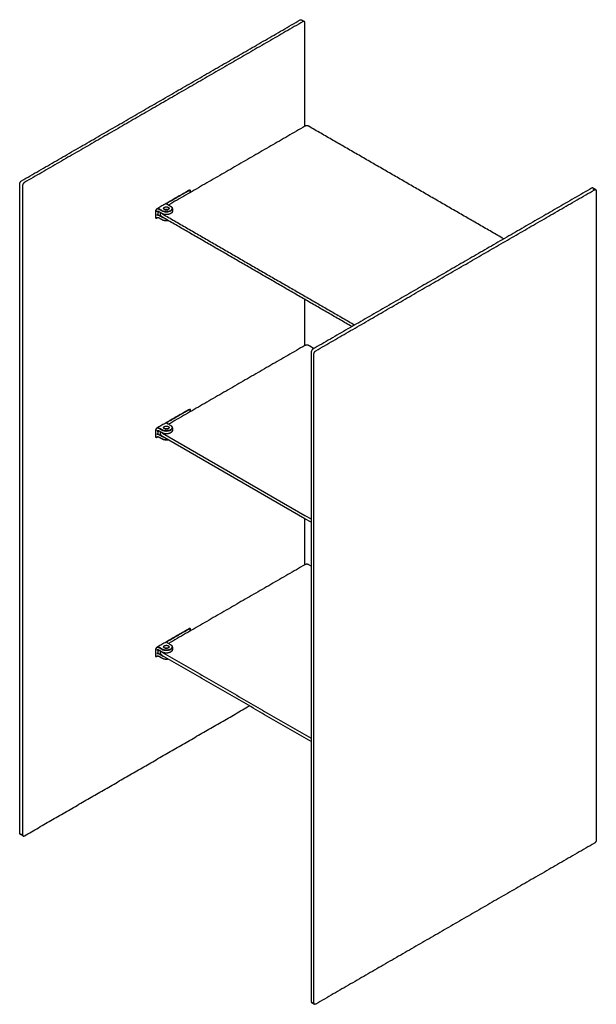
# Model space of a CAD drawing. Header units: millimetres. Extents: x -1107 to 934, y -366 to 796.
# Tile 1 of 2: x -1107 to -678, y -366 to 368. Entities that reach past the tile are written whole.
import ezdxf

# ---------------------------------------------------------------- set-up
doc = ezdxf.new("R2010")
doc.units = ezdxf.units.MM
doc.layers.add('Défaut', color=7, linetype='Continuous', true_color=0x000000)
doc.layers.add('Make2D$Visible$Courbes', color=7, linetype='Continuous', true_color=0x000000)

msp = doc.modelspace()

# ---------------------------------------------------------------- linework, layer by layer
at = {"layer": 'Défaut'}
for points in [[(-1002.31, 59.1), (-1002.31, 60.44)], [(-1000.84, 59.51), (-894.78, -1.73), (-890.18, -4.38)], [(-890.18, -6.83), (-894.78, -4.18), (-1000.84, 57.06)]]:
    msp.add_lwpolyline(points, dxfattribs=at)
for points, weights in [([(-1000.84, 57.06), (-1002.31, 57.91), (-1002.31, 59.1)], [1, 0.853553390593, 0.853553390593]), ([(-1001.48, 59.96), (-1001.2, 59.72), (-1000.84, 59.51)], [0.930974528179, 0.960033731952, 1])]:
    msp.add_rational_spline(points, weights, degree=2, dxfattribs=at)
at = {"layer": 'Make2D$Visible$Courbes', "color": 18, "lineweight": -3, "true_color": 0x000000}
for points in [[(-1004.38, 224.69), (-1004.38, 222.32), (-1005.09, 221.91)], [(-1004.38, 61.39), (-1004.38, 59.02), (-1005.09, 58.61)], [(-890.18, -39.49), (-891.95, -38.47)], [(-1004.38, -101.91), (-1004.38, -104.28), (-1005.09, -104.69)]]:
    msp.add_lwpolyline(points, dxfattribs=at)
for points, degree in [([(-1105.85, 247.51), (-1002.08, 307.42), (-898.31, 367.33)], 2), ([(-897.31, 367.43), (-896.25, 366.82), (-895.19, 366.2)], 2), ([(-896.19, 366.1), (-999.96, 306.19), (-1103.73, 246.28)], 2), ([(-896.9, 366.51), (-896.55, 366.31), (-896.19, 366.1)], 2), ([(-894.78, 288.13), (-894.78, 326.71), (-894.78, 365.29)], 2), ([(-894.78, 288.13), (-945.57, 258.81), (-996.35, 229.48)], 2), ([(-746.64, 204.23), (-819.29, 246.18), (-891.95, 288.13)], 2), ([(-1107.26, -238.31), (-1107.26, 3.38), (-1107.26, 245.06)], 2), ([(-1105.14, 243.83), (-1105.14, 2.15), (-1105.14, -239.53)], 2), ([(-678.11, 240.87), (-679.17, 241.48), (-680.23, 242.1)], 2), ([(-981.05, 240.24), (-989.18, 235.55), (-997.31, 230.85)], 2), ([(-980.16, 239.94), (-980.16, 239.83), (-980.16, 239.73)], 2), ([(-980.16, 238.83), (-980.16, 239.28), (-980.16, 239.73)], 2), ([(-681.23, 242), (-785, 182.09), (-888.77, 122.18)], 2), ([(-886.65, 120.95), (-782.88, 180.86), (-679.11, 240.77)], 2), ([(-679.11, 240.77), (-679.46, 240.98), (-679.82, 241.18)], 2), ([(-677.7, 239.96), (-677.7, -1.73), (-677.7, -243.41)], 2), ([(-997.6, 230.21), (-997.6, 230.33), (-997.6, 230.44)], 2), ([(-997.49, 230.14), (-996.66, 229.66), (-995.84, 229.18), (-995.01, 228.71)], 3), ([(-995.01, 228.71), (-994.92, 228.66), (-994.83, 228.61)], 2), ([(-993.7, 227.5), (-993.58, 227.27), (-993.52, 227.02), (-993.52, 226.77)], 3), ([(-1005.97, 224.83), (-1005.97, 222.71), (-1005.97, 220.58)], 2), ([(-1005.26, 219.97), (-1005.18, 220.02), (-1005.09, 220.07)], 2), ([(-1004.38, 223.95), (-1003.96, 224.2), (-1003.53, 224.44)], 2), ([(-1003.67, 220.07), (-1002.43, 219.36), (-1001.2, 218.65)], 2), ([(-1002.31, 222.4), (-1002.31, 223.07), (-1002.31, 223.74)], 2), ([(-1000.84, 222.81), (-929.25, 181.47), (-857.65, 140.14)], 2), ([(-859.78, 138.91), (-930.31, 179.64), (-1000.84, 220.36)], 2), ([(-1000.02, 226.82), (-1000.02, 226.9), (-1000.02, 226.97)], 2), ([(-993.52, 226.75), (-993.52, 225.84), (-993.52, 224.93)], 2), ([(-1001.02, 218.54), (-1001.11, 218.59), (-1001.2, 218.64)], 2), ([(-894.78, 124.83), (-894.78, 141.98), (-894.78, 159.12)], 2), ([(-894.78, 124.83), (-945.57, 95.51), (-996.35, 66.19)], 2), ([(-888.06, 122.58), (-890, 123.71), (-891.95, 124.83)], 2), ([(-890.18, 119.73), (-890.18, -121.96), (-890.18, -363.64)], 2), ([(-888.06, -364.86), (-888.06, -123.18), (-888.06, 118.5)], 2), ([(-981.05, 76.94), (-989.18, 72.25), (-997.31, 67.55)], 2), ([(-980.16, 76.64), (-980.16, 76.53), (-980.16, 76.43)], 2), ([(-980.16, 75.53), (-980.16, 75.98), (-980.16, 76.43)], 2), ([(-997.6, 66.92), (-997.6, 67.03), (-997.6, 67.14)], 2), ([(-997.49, 66.84), (-996.66, 66.36), (-995.84, 65.89), (-995.01, 65.41)], 3), ([(-1005.97, 61.53), (-1005.97, 59.41), (-1005.97, 57.29)], 2), ([(-1004.38, 60.65), (-1003.96, 60.9), (-1003.53, 61.14)], 2), ([(-995.01, 65.41), (-994.92, 65.36), (-994.83, 65.31)], 2), ([(-993.7, 64.2), (-993.58, 63.97), (-993.52, 63.72), (-993.52, 63.47)], 3), ([(-993.52, 63.45), (-993.52, 62.54), (-993.52, 61.63)], 2), ([(-1005.26, 56.67), (-1005.18, 56.72), (-1005.09, 56.77)], 2), ([(-1003.67, 56.77), (-1002.43, 56.06), (-1001.2, 55.35)], 2), ([(-1001.02, 55.24), (-1001.11, 55.29), (-1001.2, 55.34)], 2), ([(-894.78, -38.47), (-894.78, -21.32), (-894.78, -4.18)], 2), ([(-894.78, -38.47), (-945.57, -67.79), (-996.35, -97.11)], 2), ([(-981.05, -86.36), (-989.18, -91.05), (-997.31, -95.75)], 2), ([(-980.16, -86.66), (-980.16, -86.77), (-980.16, -86.87)], 2), ([(-980.16, -87.77), (-980.16, -87.32), (-980.16, -86.87)], 2), ([(-1005.97, -101.77), (-1005.97, -103.89), (-1005.97, -106.01)], 2), ([(-1004.38, -102.65), (-1003.96, -102.4), (-1003.53, -102.16)], 2), ([(-997.6, -96.38), (-997.6, -96.27), (-997.6, -96.16)], 2), ([(-997.49, -96.46), (-996.66, -96.94), (-995.84, -97.41), (-995.01, -97.89)], 3), ([(-995.01, -97.89), (-994.92, -97.94), (-994.83, -97.99)], 2), ([(-993.7, -99.09), (-993.58, -99.33), (-993.52, -99.58), (-993.52, -99.83)], 3), ([(-993.52, -99.85), (-993.52, -100.76), (-993.52, -101.67)], 2), ([(-1005.26, -106.63), (-1005.18, -106.58), (-1005.09, -106.52)], 2), ([(-1003.67, -106.52), (-1002.43, -107.24), (-1001.2, -107.95)], 2), ([(-1002.31, -104.2), (-1002.31, -103.53), (-1002.31, -102.86)], 2), ([(-1001.2, -107.95), (-1001.11, -108.01), (-1001.02, -108.06)], 2), ([(-1000.84, -103.79), (-945.51, -135.73), (-890.18, -167.68)], 2), ([(-890.18, -170.13), (-945.51, -138.18), (-1000.84, -106.24)], 2), ([(-1103.73, -240.35), (-1019.94, -191.97), (-936.14, -143.59)], 2), ([(-1104.73, -240.45), (-1105.79, -239.84), (-1106.85, -239.22)], 2), ([(-1105.85, -239.12), (-1105.5, -239.33), (-1105.14, -239.53)], 2), ([(-679.11, -245.86), (-782.88, -305.77), (-886.65, -365.68)], 2), ([(-889.77, -364.56), (-888.71, -365.17), (-887.65, -365.78)], 2), ([(-888.06, -364.86), (-888.41, -364.66), (-888.77, -364.46)], 2)]:
    msp.add_open_spline(points, degree=degree, dxfattribs=at)
for points, weights, degree in [([(-898.31, 367.33), (-897.73, 367.67), (-897.31, 367.43)], [1, 0.853553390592, 0.853553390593], 2), ([(-895.19, 366.2), (-895.61, 366.44), (-896.19, 366.1)], [0.853553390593, 0.853553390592, 1], 2), ([(-894.78, 365.29), (-894.78, 365.96), (-895.19, 366.2)], [1, 0.853553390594, 0.853553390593], 2), ([(-891.95, 288.13), (-893.36, 288.95), (-894.78, 288.13)], [1, 0.707106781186, 1], 2), ([(-1107.26, 245.06), (-1107.26, 246.69), (-1105.85, 247.51)], [1, 0.707106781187, 1], 2), ([(-1103.73, 246.28), (-1105.14, 245.47), (-1105.14, 243.83)], [1, 0.707106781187, 1], 2), ([(-680.23, 242.1), (-680.65, 242.34), (-681.23, 242)], [0.853553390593, 0.853553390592, 1], 2), ([(-980.16, 239.73), (-980.16, 240.75), (-981.05, 240.24)], [1, 0.707106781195, 1], 2), ([(-980.39, 240.56), (-980.16, 240.36), (-980.16, 239.94)], [0.856545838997, 0.874487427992, 1], 2), ([(-679.11, 240.77), (-678.52, 241.11), (-678.11, 240.87)], [1, 0.853553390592, 0.853553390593], 2), ([(-678.11, 240.87), (-677.7, 240.63), (-677.7, 239.96)], [0.853553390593, 0.853553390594, 1], 2), ([(-997.84, 230.75), (-997.93, 230.39), (-997.49, 230.14)], [0.85786573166, 0.828423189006, 1], 2), ([(-997.31, 230.85), (-997.6, 230.68), (-997.6, 230.44)], [1, 0.853553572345, 0.853553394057], 2), ([(-997.6, 230.44), (-997.6, 230.2), (-997.31, 230.04)], [0.853553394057, 0.853553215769, 1], 2), ([(-996.6, 227.79), (-996.02, 227.45), (-996.02, 226.97)], [1, 0.853553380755, 0.853553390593], 2), ([(-1005.09, 226.36), (-1005.97, 225.85), (-1005.97, 224.83)], [1, 0.707106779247, 1], 2), ([(-1005.97, 220.58), (-1005.97, 219.56), (-1005.09, 220.07)], [1, 0.707106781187, 1], 2), ([(-1005.26, 219.97), (-1004.38, 220.48), (-1003.5, 219.98)], [1, 0.708300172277, 0.997622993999], 2), ([(-1003.67, 226.36), (-1004.38, 226.77), (-1005.09, 226.36)], [1, 0.70710681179, 1], 2), ([(-1003.67, 224.52), (-1004.38, 224.93), (-1005.09, 224.52)], [1, 0.707106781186, 1], 2), ([(-1005.09, 221.91), (-1004.38, 222.32), (-1003.67, 221.91)], [1, 0.707106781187, 1], 2), ([(-1005.09, 220.07), (-1004.38, 220.48), (-1003.67, 220.07)], [1, 0.707106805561, 1], 2), ([(-1003.5, 226.67), (-1003.94, 226.92), (-1004.56, 226.87)], [1, 0.828425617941, 0.857864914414], 2), ([(-1000.84, 220.36), (-1002.31, 221.21), (-1002.31, 222.4)], [1, 0.853553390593, 0.853553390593], 2), ([(-1001.48, 223.26), (-1001.2, 223.01), (-1000.84, 222.81)], [0.930974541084, 0.960033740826, 1], 2), ([(-999.43, 226.16), (-1000.02, 226.5), (-1000.02, 226.97)], [1, 0.853553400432, 0.853553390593], 2), ([(-997.08, 225.95), (-998.02, 226.24), (-998.95, 225.95)], [0.906205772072, 0.800934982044, 0.906137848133], 2), ([(-998.8, 225.91), (-998.02, 226.11), (-997.23, 225.91)], [0.8942223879, 0.81777750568, 0.885024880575], 2), ([(-1005.92, 219.86), (-1005.63, 219.76), (-1005.26, 219.97)], [0.856533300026, 0.874443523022, 1], 2), ([(-1001.2, 218.65), (-1001.2, 218.64), (-1001.2, 218.64)], [0.999999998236, 0.999883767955, 0.999767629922], 2), ([(-1001.2, 218.64), (-999.3, 217.55), (-996.74, 217.99)], [0.999767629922, 0.802458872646, 0.871408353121], 2), ([(-891.95, 124.83), (-893.36, 125.65), (-894.78, 124.83)], [1, 0.707106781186, 1], 2), ([(-888.77, 122.18), (-890.18, 121.36), (-890.18, 119.73)], [1, 0.707106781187, 1], 2), ([(-888.06, 118.5), (-888.06, 120.13), (-886.65, 120.95)], [1, 0.707106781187, 1], 2), ([(-980.16, 76.43), (-980.16, 77.45), (-981.05, 76.94)], [1, 0.707106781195, 1], 2), ([(-980.39, 77.26), (-980.16, 77.06), (-980.16, 76.64)], [0.85654008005, 0.874467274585, 1], 2), ([(-997.84, 67.45), (-997.93, 67.09), (-997.49, 66.84)], [0.857883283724, 0.828372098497, 1], 2), ([(-997.31, 67.55), (-997.6, 67.38), (-997.6, 67.14)], [1, 0.853553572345, 0.853553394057], 2), ([(-997.6, 67.14), (-997.6, 66.91), (-997.31, 66.74)], [0.853553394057, 0.853553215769, 1], 2), ([(-1005.09, 63.06), (-1005.97, 62.55), (-1005.97, 61.53)], [1, 0.707106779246, 1], 2), ([(-1003.67, 63.06), (-1004.38, 63.47), (-1005.09, 63.06)], [1, 0.70710681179, 1], 2), ([(-1003.67, 61.22), (-1004.38, 61.63), (-1005.09, 61.22)], [1, 0.707106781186, 1], 2), ([(-1005.09, 58.61), (-1004.38, 59.02), (-1003.67, 58.61)], [1, 0.707106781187, 1], 2), ([(-1003.5, 63.37), (-1003.94, 63.62), (-1004.56, 63.57)], [1, 0.828451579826, 0.857856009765], 2), ([(-999.43, 62.86), (-1000.02, 63.2), (-1000.02, 63.67)], [1, 0.853553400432, 0.853553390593], 2), ([(-997.08, 62.65), (-998.02, 62.94), (-998.95, 62.65)], [0.906205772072, 0.800934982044, 0.906137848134], 2), ([(-998.8, 62.61), (-998.02, 62.81), (-997.23, 62.61)], [0.889439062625, 0.817640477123, 0.889493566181], 2), ([(-996.6, 64.49), (-996.02, 64.15), (-996.02, 63.67)], [1, 0.853553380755, 0.853553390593], 2), ([(-993.52, 61.63), (-993.52, 61.63), (-993.52, 61.63), (-993.52, 61.63)], [0.853553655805, 0.853553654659, 0.853553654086, 0.853553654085], 3), ([(-1005.97, 57.29), (-1005.97, 56.26), (-1005.09, 56.77)], [1, 0.707106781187, 1], 2), ([(-1005.92, 56.56), (-1005.63, 56.46), (-1005.26, 56.67)], [0.856547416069, 0.874492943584, 1], 2), ([(-1005.26, 56.67), (-1004.38, 57.18), (-1003.5, 56.68)], [1, 0.708300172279, 0.997622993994], 2), ([(-1005.09, 56.77), (-1004.38, 57.18), (-1003.67, 56.77)], [1, 0.707106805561, 1], 2), ([(-1001.2, 55.35), (-1001.2, 55.35), (-1001.2, 55.34)], [0.999999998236, 0.999883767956, 0.999767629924], 2), ([(-1001.2, 55.34), (-999.3, 54.25), (-996.74, 54.69)], [0.999767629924, 0.802454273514, 0.871411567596], 2), ([(-891.95, -38.47), (-893.36, -37.65), (-894.78, -38.47)], [1, 0.707106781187, 1], 2), ([(-980.16, -86.87), (-980.16, -85.85), (-981.05, -86.36)], [1, 0.707106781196, 1], 2), ([(-980.39, -86.04), (-980.16, -86.24), (-980.16, -86.66)], [0.856540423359, 0.874468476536, 1], 2), ([(-1005.09, -100.24), (-1005.97, -100.75), (-1005.97, -101.77)], [1, 0.707106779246, 1], 2), ([(-1003.67, -100.24), (-1004.38, -99.83), (-1005.09, -100.24)], [1, 0.70710681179, 1], 2), ([(-1003.67, -102.07), (-1004.38, -101.67), (-1005.09, -102.07)], [1, 0.707106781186, 1], 2), ([(-1003.5, -99.93), (-1003.94, -99.68), (-1004.56, -99.73)], [1, 0.828478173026, 0.857846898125], 2), ([(-999.43, -100.44), (-1000.02, -100.1), (-1000.02, -99.63)], [1, 0.853553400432, 0.853553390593], 2), ([(-997.08, -100.65), (-998.02, -100.36), (-998.95, -100.65)], [0.906205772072, 0.800934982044, 0.906137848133], 2), ([(-998.8, -100.69), (-998.02, -100.49), (-997.23, -100.69)], [0.894186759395, 0.817796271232, 0.885019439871], 2), ([(-997.84, -95.85), (-997.93, -96.21), (-997.49, -96.46)], [0.85786573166, 0.828423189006, 1], 2), ([(-997.31, -95.75), (-997.6, -95.92), (-997.6, -96.16)], [1, 0.853553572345, 0.853553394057], 2), ([(-997.6, -96.16), (-997.6, -96.39), (-997.31, -96.56)], [0.853553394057, 0.853553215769, 1], 2), ([(-996.6, -98.81), (-996.02, -99.15), (-996.02, -99.63)], [1, 0.853553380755, 0.853553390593], 2), ([(-1005.97, -106.01), (-1005.97, -107.03), (-1005.09, -106.52)], [1, 0.707106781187, 1], 2), ([(-1005.92, -106.74), (-1005.63, -106.84), (-1005.26, -106.63)], [0.856533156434, 0.874443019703, 1], 2), ([(-1005.26, -106.63), (-1004.38, -106.12), (-1003.5, -106.62)], [1, 0.70836456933, 0.997495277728], 2), ([(-1005.09, -104.69), (-1004.38, -104.28), (-1003.67, -104.69)], [1, 0.707106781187, 1], 2), ([(-1005.09, -106.52), (-1004.38, -106.12), (-1003.67, -106.52)], [1, 0.707106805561, 1], 2), ([(-1000.84, -106.24), (-1002.31, -105.39), (-1002.31, -104.2)], [1, 0.853553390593, 0.853553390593], 2), ([(-1001.48, -103.34), (-1001.2, -103.58), (-1000.84, -103.79)], [0.930975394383, 0.960034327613, 1], 2), ([(-1001.2, -107.95), (-1001.2, -107.95), (-1001.2, -107.95)], [0.999999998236, 0.999883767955, 0.999767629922], 2), ([(-1001.2, -107.95), (-999.3, -109.05), (-996.74, -108.61)], [0.999767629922, 0.802448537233, 0.871415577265], 2), ([(-1106.85, -239.22), (-1107.26, -238.98), (-1107.26, -238.31)], [0.853553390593, 0.853553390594, 1], 2), ([(-1105.14, -239.53), (-1105.14, -240.21), (-1104.73, -240.45)], [1, 0.853553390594, 0.853553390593], 2), ([(-1104.73, -240.45), (-1104.31, -240.69), (-1103.73, -240.35)], [0.853553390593, 0.853553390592, 1], 2), ([(-677.7, -243.41), (-677.7, -245.04), (-679.11, -245.86)], [1, 0.707106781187, 1], 2), ([(-890.18, -363.64), (-890.18, -364.32), (-889.77, -364.56)], [1, 0.853553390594, 0.853553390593], 2), ([(-887.65, -365.78), (-888.06, -365.54), (-888.06, -364.86)], [0.853553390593, 0.853553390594, 1], 2), ([(-886.65, -365.68), (-887.23, -366.02), (-887.65, -365.78)], [1, 0.853553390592, 0.853553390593], 2)]:
    msp.add_rational_spline(points, weights, degree=degree, dxfattribs=at)
for points, weights, degree, knots in [([(-980.3, 240.52), (-980.61, 240.7), (-981.05, 240.45), (-993.07, 233.51), (-1005.09, 226.57)], [0.853553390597, 0.853553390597, 1, 1, 1], 2, [129.508967, 129.508967, 129.508967, 130.94017, 130.94017, 163.38077, 163.38077, 163.38077]), ([(-979.98, 238.94), (-979.98, 239.38), (-979.98, 239.83), (-979.98, 240.34), (-980.3, 240.52)], [1, 1, 1, 0.853553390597, 0.853553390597], 2, [127.028029, 127.028029, 127.028029, 128.077764, 128.077764, 129.508967, 129.508967, 129.508967]), ([(-1000.02, 226.97), (-1000.02, 227.45), (-999.43, 227.79), (-998.02, 228.61), (-996.6, 227.79)], [0.853553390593, 0.853553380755, 1, 0.707106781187, 1], 2, [18, 18, 18, 20, 20, 24, 24, 24]), ([(-1005.09, 226.57), (-1006.15, 225.95), (-1006.15, 224.73), (-1006.15, 222.61), (-1006.15, 220.48), (-1006.15, 219.98), (-1005.84, 219.8)], [1, 0.707106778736, 1, 1, 1, 0.853553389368, 0.853553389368], 2, [163.38077, 163.38077, 163.38077, 166.243176, 166.243176, 171.204681, 171.204681, 172.635884, 172.635884, 172.635884]), ([(-1005.84, 219.8), (-1005.53, 219.62), (-1005.09, 219.87), (-1004.82, 220.02), (-1004.56, 220.18)], [0.853553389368, 0.853553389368, 1, 1, 1], 2, [172.635884, 172.635884, 172.635884, 174.067088, 174.067088, 174.783083, 174.783083, 174.783083]), ([(-993.52, 224.93), (-993.52, 224.21), (-994, 223.58), (-994.83, 223.1), (-996.7, 222.02), (-999.33, 222.02), (-1001.2, 223.1), (-1002.02, 223.57), (-1002.85, 224.05), (-1003.67, 224.52)], [0.853553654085, 0.853553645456, 0.902369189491, 1.00000028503, 0.804738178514, 0.804738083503, 1, 1, 1, 1], 3, [2.5, 2.5, 2.5, 2.5, 6.454058, 6.454058, 6.454058, 14.362171, 14.362171, 14.362171, 17.862174, 17.862174, 17.862174, 17.862174]), ([(-1003.67, 221.91), (-1002.85, 221.43), (-1002.02, 220.96), (-1001.2, 220.48), (-1000.98, 220.35), (-1000.73, 220.24), (-1000.46, 220.14)], [1, 1, 1, 1, 0.971960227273, 0.947946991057, 0.927960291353], 3, [6.2, 6.2, 6.2, 6.2, 9.700003, 9.700003, 9.700003, 10.835615, 10.835615, 10.835615, 10.835615]), ([(-996.02, 226.97), (-996.02, 226.5), (-996.6, 226.16), (-998.02, 225.34), (-999.43, 226.16)], [0.853553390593, 0.853553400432, 1, 0.707106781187, 1], 2, [10, 10, 10, 12, 12, 16, 16, 16]), ([(-980.3, 77.22), (-980.61, 77.4), (-981.05, 77.15), (-993.07, 70.21), (-1005.09, 63.27)], [0.853553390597, 0.853553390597, 1, 1, 1], 2, [129.508967, 129.508967, 129.508967, 130.94017, 130.94017, 163.38077, 163.38077, 163.38077]), ([(-979.98, 75.64), (-979.98, 76.08), (-979.98, 76.53), (-979.98, 77.04), (-980.3, 77.22)], [1, 1, 1, 0.853553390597, 0.853553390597], 2, [127.028, 127.028, 127.028, 128.077764, 128.077764, 129.508967, 129.508967, 129.508967]), ([(-1005.09, 63.27), (-1006.15, 62.65), (-1006.15, 61.43), (-1006.15, 59.31), (-1006.15, 57.18), (-1006.15, 56.68), (-1005.84, 56.5)], [1, 0.707106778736, 1, 1, 1, 0.853553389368, 0.853553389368], 2, [163.38077, 163.38077, 163.38077, 166.243176, 166.243176, 171.204681, 171.204681, 172.635884, 172.635884, 172.635884]), ([(-993.52, 61.63), (-993.52, 60.92), (-994, 60.28), (-994.83, 59.8), (-996.7, 58.72), (-999.33, 58.72), (-1001.2, 59.8), (-1002.02, 60.27), (-1002.85, 60.75), (-1003.67, 61.22)], [0.853553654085, 0.853553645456, 0.902369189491, 1.00000028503, 0.804738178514, 0.804738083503, 1, 1, 1, 1], 3, [2.500856, 2.500856, 2.500856, 2.500856, 6.454914, 6.454914, 6.454914, 14.363027, 14.363027, 14.363027, 17.86303, 17.86303, 17.86303, 17.86303]), ([(-1000.02, 63.67), (-1000.02, 64.15), (-999.43, 64.49), (-998.02, 65.31), (-996.6, 64.49)], [0.853553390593, 0.853553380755, 1, 0.707106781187, 1], 2, [18, 18, 18, 20, 20, 24, 24, 24]), ([(-996.02, 63.67), (-996.02, 63.2), (-996.6, 62.86), (-998.02, 62.04), (-999.43, 62.86)], [0.853553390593, 0.853553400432, 1, 0.707106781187, 1], 2, [10, 10, 10, 12, 12, 16, 16, 16]), ([(-1005.84, 56.5), (-1005.53, 56.32), (-1005.09, 56.57), (-1004.82, 56.72), (-1004.56, 56.88)], [0.853553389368, 0.853553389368, 1, 1, 1], 2, [172.635884, 172.635884, 172.635884, 174.067088, 174.067088, 174.783279, 174.783279, 174.783279]), ([(-1003.67, 58.61), (-1002.85, 58.14), (-1002.02, 57.66), (-1001.2, 57.18), (-1000.98, 57.06), (-1000.73, 56.94), (-1000.46, 56.84)], [1, 1, 1, 1, 0.971960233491, 0.947947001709, 0.927960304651], 3, [6.2, 6.2, 6.2, 6.2, 9.700003, 9.700003, 9.700003, 10.835614, 10.835614, 10.835614, 10.835614]), ([(-980.3, -86.08), (-980.61, -85.9), (-981.05, -86.15), (-993.07, -93.09), (-1005.09, -100.03)], [0.853553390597, 0.853553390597, 1, 1, 1], 2, [129.508967, 129.508967, 129.508967, 130.94017, 130.94017, 163.38077, 163.38077, 163.38077]), ([(-979.98, -87.66), (-979.98, -87.21), (-979.98, -86.77), (-979.98, -86.26), (-980.3, -86.08)], [1, 1, 1, 0.853553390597, 0.853553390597], 2, [127.028032, 127.028032, 127.028032, 128.077764, 128.077764, 129.508967, 129.508967, 129.508967]), ([(-1005.09, -100.03), (-1006.15, -100.65), (-1006.15, -101.87), (-1006.15, -103.99), (-1006.15, -106.12), (-1006.15, -106.62), (-1005.84, -106.8)], [1, 0.707106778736, 1, 1, 1, 0.853553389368, 0.853553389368], 2, [163.38077, 163.38077, 163.38077, 166.243176, 166.243176, 171.204681, 171.204681, 172.635884, 172.635884, 172.635884]), ([(-993.52, -101.67), (-993.52, -102.38), (-994, -103.02), (-994.83, -103.5), (-996.7, -104.58), (-999.33, -104.58), (-1001.2, -103.5), (-1002.02, -103.03), (-1002.85, -102.55), (-1003.67, -102.07)], [0.853553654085, 0.853553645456, 0.902369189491, 1.00000028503, 0.804738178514, 0.804738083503, 1, 1, 1, 1], 3, [2.5, 2.5, 2.5, 2.5, 6.454058, 6.454058, 6.454058, 14.362171, 14.362171, 14.362171, 17.862174, 17.862174, 17.862174, 17.862174]), ([(-1000.02, -99.63), (-1000.02, -99.15), (-999.43, -98.81), (-998.02, -97.99), (-996.6, -98.81)], [0.853553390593, 0.853553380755, 1, 0.707106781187, 1], 2, [18, 18, 18, 20, 20, 24, 24, 24]), ([(-996.02, -99.63), (-996.02, -100.1), (-996.6, -100.44), (-998.02, -101.26), (-999.43, -100.44)], [0.853553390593, 0.853553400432, 1, 0.707106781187, 1], 2, [10, 10, 10, 12, 12, 16, 16, 16]), ([(-1005.84, -106.8), (-1005.53, -106.98), (-1005.09, -106.73), (-1004.82, -106.58), (-1004.56, -106.42)], [0.853553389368, 0.853553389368, 1, 1, 1], 2, [172.635884, 172.635884, 172.635884, 174.067088, 174.067088, 174.782896, 174.782896, 174.782896]), ([(-1003.67, -104.69), (-1002.85, -105.16), (-1002.02, -105.64), (-1001.2, -106.12), (-1000.98, -106.24), (-1000.73, -106.36), (-1000.46, -106.46)], [1, 1, 1, 1, 0.971959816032, 0.947946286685, 0.92795941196], 3, [6.2, 6.2, 6.2, 6.2, 9.700003, 9.700003, 9.700003, 10.835631, 10.835631, 10.835631, 10.835631])]:
    msp.add_rational_spline(points, weights, degree=degree, knots=knots, dxfattribs=at)
for points, knots in [([(-995.01, 228.71), (-994.62, 228.48), (-993.99, 227.94), (-993.65, 226.97), (-993.99, 226.01), (-994.93, 225.19), (-996.35, 224.65), (-998.02, 224.46), (-999.68, 224.65), (-1000.63, 225.01), (-1001.02, 225.24), (-1001.85, 225.71), (-1002.67, 226.19), (-1003.5, 226.67)], [3.5, 3.5, 3.5, 3.5, 5.198778, 6.897555, 8.596333, 10.295111, 11.993888, 13.692666, 15.391444, 17.090222, 17.090222, 17.090222, 20.590222, 20.590222, 20.590222, 20.590222]), ([(-994.83, 228.61), (-994.42, 228.37), (-993.99, 228), (-993.74, 227.59), (-993.7, 227.5)], [0.353559, 0.353559, 0.353559, 0.353559, 2.149706, 2.635831, 2.635831, 2.635831, 2.635831]), ([(-993.52, 226.77), (-993.52, 226.43), (-993.75, 225.75), (-994.75, 224.88), (-996.25, 224.31), (-998.02, 224.1), (-999.78, 224.31), (-1000.78, 224.69), (-1001.2, 224.93), (-1002.02, 225.41), (-1002.85, 225.88), (-1003.67, 226.36)], [3.948413, 3.948413, 3.948413, 3.948413, 5.747101, 7.545808, 9.344515, 11.143221, 12.941928, 14.740635, 14.740635, 14.740635, 18.240635, 18.240635, 18.240635, 18.240635]), ([(-996.67, 217.95), (-997.1, 217.87), (-998.12, 217.77), (-999.68, 217.95), (-1000.63, 218.32), (-1001.02, 218.54)], [12.299493, 12.299493, 12.299493, 12.299493, 13.692666, 15.391444, 17.087793, 17.087793, 17.087793, 17.087793]), ([(-993.52, 63.47), (-993.52, 63.13), (-993.75, 62.45), (-994.75, 61.59), (-996.25, 61.01), (-998.02, 60.8), (-999.78, 61.01), (-1000.78, 61.39), (-1001.2, 61.63), (-1002.02, 62.11), (-1002.85, 62.59), (-1003.67, 63.06)], [3.948413, 3.948413, 3.948413, 3.948413, 5.747101, 7.545808, 9.344515, 11.143221, 12.941928, 14.740635, 14.740635, 14.740635, 18.240635, 18.240635, 18.240635, 18.240635]), ([(-995.01, 65.41), (-994.62, 65.18), (-993.99, 64.64), (-993.65, 63.67), (-993.99, 62.71), (-994.93, 61.89), (-996.35, 61.35), (-998.02, 61.16), (-999.68, 61.35), (-1000.63, 61.71), (-1001.02, 61.94), (-1001.85, 62.42), (-1002.67, 62.89), (-1003.5, 63.37)], [3.5, 3.5, 3.5, 3.5, 5.198778, 6.897555, 8.596333, 10.295111, 11.993888, 13.692666, 15.391444, 17.090222, 17.090222, 17.090222, 20.590222, 20.590222, 20.590222, 20.590222]), ([(-994.83, 65.31), (-994.42, 65.07), (-993.99, 64.7), (-993.74, 64.29), (-993.7, 64.2)], [0.353559, 0.353559, 0.353559, 0.353559, 2.149706, 2.635831, 2.635831, 2.635831, 2.635831]), ([(-996.67, 54.65), (-997.1, 54.57), (-998.12, 54.47), (-999.68, 54.65), (-1000.63, 55.02), (-1001.02, 55.24)], [12.299812, 12.299812, 12.299812, 12.299812, 13.692666, 15.391444, 17.087793, 17.087793, 17.087793, 17.087793]), ([(-993.52, -99.83), (-993.52, -100.17), (-993.75, -100.85), (-994.75, -101.71), (-996.25, -102.29), (-998.02, -102.5), (-999.78, -102.29), (-1000.78, -101.91), (-1001.2, -101.67), (-1002.02, -101.19), (-1002.85, -100.71), (-1003.67, -100.24)], [3.948413, 3.948413, 3.948413, 3.948413, 5.747101, 7.545808, 9.344515, 11.143221, 12.941928, 14.740635, 14.740635, 14.740635, 18.240635, 18.240635, 18.240635, 18.240635]), ([(-995.01, -97.89), (-994.62, -98.12), (-993.99, -98.66), (-993.65, -99.63), (-993.99, -100.59), (-994.93, -101.41), (-996.35, -101.95), (-998.02, -102.14), (-999.68, -101.95), (-1000.63, -101.59), (-1001.02, -101.36), (-1001.85, -100.88), (-1002.67, -100.41), (-1003.5, -99.93)], [3.5, 3.5, 3.5, 3.5, 5.198778, 6.897555, 8.596333, 10.295111, 11.993888, 13.692666, 15.391444, 17.090222, 17.090222, 17.090222, 20.590222, 20.590222, 20.590222, 20.590222]), ([(-994.83, -97.99), (-994.42, -98.23), (-993.99, -98.6), (-993.74, -99.01), (-993.7, -99.09)], [0.353559, 0.353559, 0.353559, 0.353559, 2.149706, 2.635831, 2.635831, 2.635831, 2.635831]), ([(-1001.02, -108.06), (-1000.63, -108.28), (-999.68, -108.65), (-998.12, -108.83), (-997.1, -108.73), (-996.67, -108.65)], [-0.00003, -0.00003, -0.00003, -0.00003, 1.696319, 3.395097, 4.788096, 4.788096, 4.788096, 4.788096])]:
    msp.add_open_spline(points, degree=3, knots=knots, dxfattribs=at)

doc.saveas('drawing.dxf')
